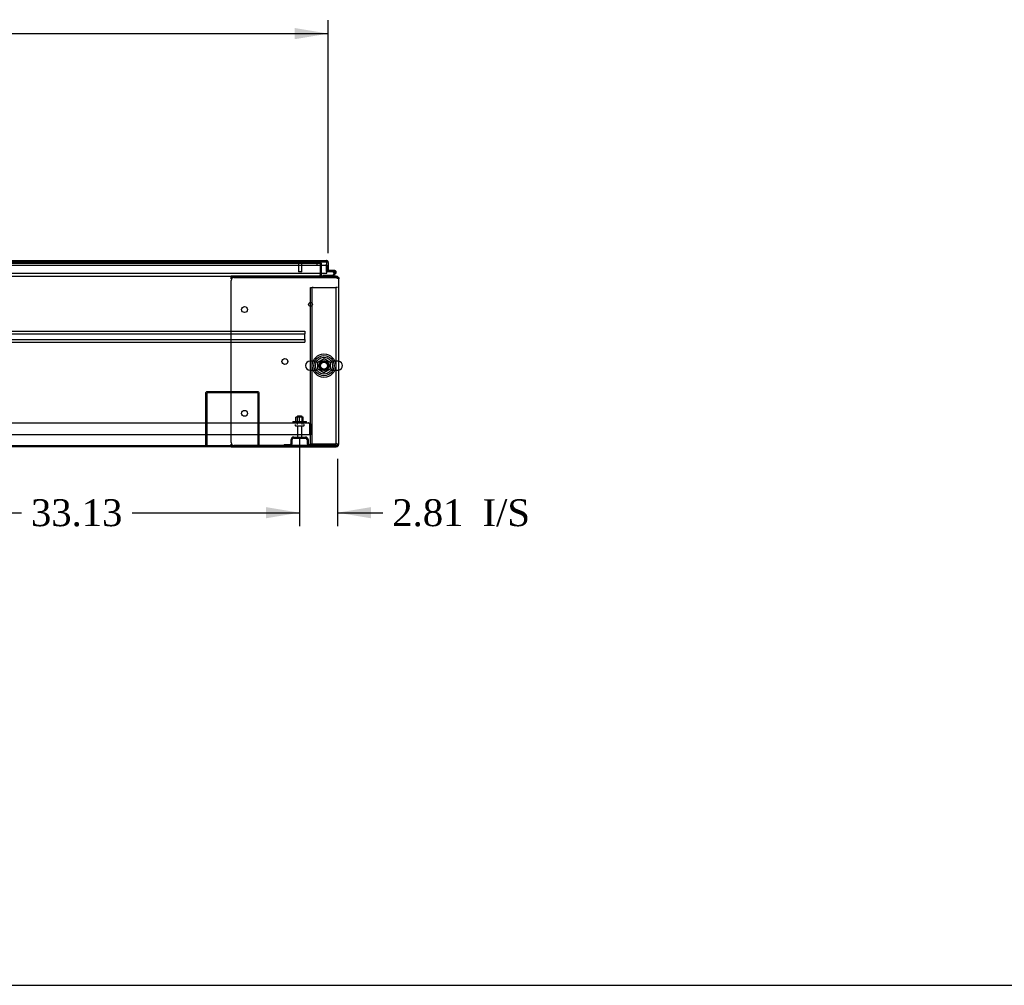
# Model space of a CAD drawing. Header units: inches. Extents: x 2 to 538, y -2 to 358.
# Tile 7 of 22: x 178 to 251, y 1 to 73. Entities that reach past the tile are written whole.
import ezdxf
from ezdxf.enums import TextEntityAlignment as Align
from ezdxf.lldxf.tags import DXFTag

# ---------------------------------------------------------------- set-up
doc = ezdxf.new("R2010")
doc.units = ezdxf.units.IN
doc.header["$MEASUREMENT"] = 0
for name, color, linetype in [('COM40565', 7, 'Continuous'), ('COM43135', 7, 'Continuous'), ('COM50521', 7, 'Continuous'), ('COM50570', 7, 'Continuous'), ('COM54578-68', 7, 'Continuous'), ('COM54928-3', 7, 'Continuous'), ('COM55702-64', 7, 'Continuous'), ('COM56694-5', 7, 'Continuous'), ('COM71159-5', 7, 'Continuous'), ('COM71163-7', 7, 'Continuous'), ('Default', 7, 'Continuous'), ('GSK11033', 7, 'Continuous'), ('NTS166105', 7, 'Continuous'), ('NTS166905', 7, 'Continuous'), ('SCS00680', 7, 'Continuous'), ('STD21878', 7, 'Continuous'), ('STD26094', 7, 'Continuous'), ('WAF25059', 7, 'Continuous'), ('WAF25362', 7, 'Continuous'), ('WAM254785', 7, 'Continuous')]:
    doc.layers.add(name, color=color, linetype=linetype)
doc.styles.add('SEACAD_Times_New_Roman', font='times.ttf')
tags = doc.linetypes.add('HIDDEN2', pattern=[0.1875, 0.125, -0.0625]).pattern_tags.tags
tags[6:7] = [DXFTag(74, 4), DXFTag(75, 0), DXFTag(340, '0'), DXFTag(46, 0.0), DXFTag(50, 0.0), DXFTag(44, 0.0), DXFTag(45, 0.0)]
tags[4:5] = [DXFTag(74, 4), DXFTag(75, 0), DXFTag(340, '0'), DXFTag(46, 0.0), DXFTag(50, 0.0), DXFTag(44, 0.0), DXFTag(45, 0.0)]
doc.dimstyles.new('HAMMOND_(STH_-_540x360)', dxfattribs={"dimtxt": 2, "dimasz": 2.5, "dimexe": 1, "dimexo": 1, "dimgap": 0.5, "dimtad": 0, "dimtih": 1, "dimtoh": 1, "dimzin": 0, "dimdsep": 46, "dimtxsty": 'SEACAD_Times_New_Roman', "dimblk1": '_SE_FILLED', "dimblk2": '_SE_FILLED', "dimsah": 1, "dimcen": 1, "dimadec": 0, "dimazin": 0, "dimtfac": 0.8, "dimtofl": 0, "dimtmove": 0, "dimatfit": 3, "dimfxl": 1, "dimtolj": 1, "dimtzin": 0, "dimarcsym": 0})

# ---------------------------------------------------------------- blocks, each defined once
blk = doc.blocks.new('SE1')
at = {"layer": 'COM40565', "color": 7, "linetype": 'HIDDEN2'}
for p, q in [((199.621, 53.379), (199.746, 53.379)), ((199.621, 41.754), (199.621, 53.379)), ((199.746, 41.754), (199.746, 53.379)), ((199.806, 53.379), (199.746, 53.379)), ((199.806, 53.379), (201.436, 53.379)), ((201.436, 53.379), (201.496, 53.379)), ((201.496, 53.379), (201.496, 41.754)), ((201.621, 53.379), (201.496, 53.379)), ((199.621, 41.754), (199.746, 41.754)), ((199.746, 41.754), (199.806, 41.754)), ((199.806, 41.754), (201.436, 41.754)), ((201.436, 41.754), (201.496, 41.754)), ((201.621, 41.754), (201.496, 41.754))]:
    blk.add_line(p, q, dxfattribs=at)
blk.add_circle((200.621, 47.567), 0.375, dxfattribs=at)
at = {"layer": 'COM43135', "color": 7, "linetype": 'HIDDEN2'}
for p, q in [((131.934, 43.316), (199.434, 43.316)), ((199.434, 43.316), (199.435, 43.316)), ((199.435, 43.316), (199.435, 43.316)), ((199.559, 43.066), (199.559, 43.244)), ((199.56, 43.193), (199.61, 43.244)), ((199.56, 43.066), (199.56, 43.193)), ((199.559, 42.441), (199.559, 43.066)), ((199.56, 43.066), (199.559, 43.066)), ((199.559, 43.066), (199.559, 42.441)), ((199.684, 43.066), (199.684, 42.441)), ((131.81, 42.441), (199.559, 42.441)), ((199.684, 42.441), (199.559, 42.441))]:
    blk.add_line(p, q, dxfattribs=at)
for start, end in [(89.95643, 90), (45.43993, 89.87813), (0, 45.43993)]:
    blk.add_arc((199.434, 43.066), 0.25, start, end, dxfattribs=at)
blk.add_open_spline([(199.559, 43.244), (199.538, 43.267), (199.518, 43.285), (199.476, 43.309), (199.456, 43.316), (199.435, 43.316)], degree=3, knots=[0, 0, 0, 0, 0.5, 0.5, 1, 1, 1, 1], dxfattribs=at)
at = {"layer": 'COM50521', "color": 7, "linetype": 'HIDDEN2'}
for p, q in [((191.809, 45.486), (191.809, 41.629)), ((191.904, 45.486), (191.904, 41.629)), ((195.666, 45.629), (191.952, 45.629)), ((195.666, 45.534), (191.952, 45.534)), ((195.714, 41.629), (195.714, 45.486)), ((195.809, 41.629), (195.809, 45.486))]:
    blk.add_line(p, q, dxfattribs=at)
for centre, radius, start, end in [((191.952, 45.486), 0.143, 90, 180), ((191.952, 45.486), 0.048, 90, 180), ((195.666, 45.486), 0.143, 0, 90), ((195.666, 45.486), 0.048, 0, 90)]:
    blk.add_arc(centre, radius, start, end, dxfattribs=at)
at = {"layer": 'COM50570', "color": 7, "linetype": 'HIDDEN2'}
for p, q in [((132.184, 50.127), (199.184, 50.127)), ((132.184, 49.939), (199.184, 49.939)), ((199.184, 50.127), (199.184, 50.084)), ((199.184, 50.084), (199.184, 49.982)), ((199.184, 49.982), (199.184, 49.939)), ((199.184, 49.502), (199.184, 49.939)), ((132.184, 49.502), (199.184, 49.502)), ((132.184, 49.314), (199.184, 49.314)), ((199.184, 49.502), (199.184, 49.459)), ((199.184, 49.459), (199.184, 49.357)), ((199.184, 49.357), (199.184, 49.314))]:
    blk.add_line(p, q, dxfattribs=at)
at = {"layer": 'COM54578-68', "color": 7, "linetype": 'HIDDEN2'}
for p, q in [((200.778, 55.125), (200.778, 54.6)), ((200.84, 55.125), (200.778, 55.125)), ((200.803, 54.575), (200.84, 54.575)), ((201.303, 54.52), (201.365, 54.52)), ((201.365, 54.525), (201.357, 54.526)), ((201.381, 54.575), (201.42, 54.575)), ((201.456, 54.478), (201.385, 54.408))]:
    blk.add_line(p, q, dxfattribs=at)
at = {"layer": 'COM54578-68', "color": 7, "linetype": 'Continuous'}
for p, q in [((200.568, 54.284), (200.568, 54.222)), ((201.261, 54.284), (200.568, 54.284)), ((200.84, 54.575), (201.381, 54.575)), ((201.42, 54.637), (200.935, 54.637)), ((201.371, 54.394), (201.261, 54.284)), ((201.287, 54.222), (201.455, 54.389)), ((201.357, 54.526), (201.303, 54.53)), ((201.357, 54.532), (201.357, 54.507)), ((201.385, 54.408), (201.371, 54.394)), ((201.432, 54.582), (201.407, 54.582)), ((201.407, 54.457), (201.432, 54.457)), ((201.455, 54.389), (201.499, 54.433)), ((201.482, 54.507), (201.482, 54.532))]:
    blk.add_line(p, q, dxfattribs=at)
at = {"layer": 'COM54578-68', "color": 7, "linetype": 'HIDDEN2'}
for centre, radius, start, end in [((200.803, 54.6), 0.025, 180, 270), ((201.42, 54.52), 0.117, 90, 151.96016), ((201.42, 54.52), 0.055, 174.78409, 90), ((201.42, 54.52), 0.055, 90, 174.78409)]:
    blk.add_arc(centre, radius, start, end, dxfattribs=at)
at = {"layer": 'COM54578-68', "color": 7, "linetype": 'Continuous'}
for centre, radius, start, end in [((201.42, 54.52), 0.117, 174.78409, 90), ((201.42, 54.52), 0.117, 151.96016, 174.78409), ((201.407, 54.532), 0.05, 90, 180), ((201.407, 54.507), 0.05, 180, 270), ((201.42, 54.52), 0.135, 248.98577, 284.97063), ((201.432, 54.532), 0.05, 0, 90), ((201.432, 54.507), 0.05, 270, 0)]:
    blk.add_arc(centre, radius, start, end, dxfattribs=at)
at = {"layer": 'COM54928-3', "color": 7, "linetype": 'Continuous'}
for p, q in [((193.716, 54.127), (193.716, 54.222)), ((195.724, 54.222), (193.716, 54.222)), ((195.724, 54.127), (195.724, 54.222)), ((201.526, 54.222), (195.724, 54.222)), ((193.716, 54.127), (193.716, 54.099)), ((195.724, 54.127), (193.716, 54.127)), ((193.716, 41.849), (193.716, 53.907)), ((193.73, 54.032), (193.736, 53.999)), ((193.936, 54.127), (201.526, 54.127)), ((201.526, 54.127), (195.724, 54.127)), ((201.69, 54.127), (201.526, 54.127)), ((201.526, 54.127), (201.526, 54.127)), ((201.526, 54.127), (201.69, 54.127)), ((201.716, 41.724), (201.716, 54.032)), ((193.736, 41.756), (193.73, 41.724)), ((193.716, 41.657), (193.716, 41.629)), ((193.716, 41.629), (193.716, 41.534)), ((193.716, 41.629), (195.724, 41.629)), ((193.716, 41.534), (195.724, 41.534)), ((201.526, 41.629), (193.936, 41.629)), ((195.724, 41.629), (195.724, 41.534)), ((195.724, 41.629), (201.526, 41.629)), ((195.724, 41.534), (201.526, 41.534)), ((201.69, 41.629), (201.526, 41.629)), ((201.526, 41.629), (201.526, 41.629)), ((201.526, 41.629), (201.69, 41.629))]:
    blk.add_line(p, q, dxfattribs=at)
for centre in [(194.716, 51.737), (197.716, 47.878), (194.716, 44.019)]:
    blk.add_circle(centre, 0.218, dxfattribs=at)
for centre, radius, start, end in [((201.526, 54.032), 0.19, 30, 90), ((193.936, 53.907), 0.22, 90, 180), ((192.727, 53.854), 1.018, 10.06918, 13.93339), ((201.526, 54.032), 0.19, 0, 30), ((193.936, 41.849), 0.22, 180, 270), ((192.727, 41.902), 1.018, 346.06661, 349.93082), ((201.526, 41.724), 0.19, 270, 330), ((201.526, 41.724), 0.19, 330, 0)]:
    blk.add_arc(centre, radius, start, end, dxfattribs=at)
for centre, start_param, end_param in [((201.526, 54.032), 3.141593, 3.665191), ((201.526, 41.724), 2.617994, 3.141593)]:
    blk.add_ellipse(centre, major_axis=(-0.19, 0), ratio=0.999171, start_param=start_param, end_param=end_param, dxfattribs=at)
at = {"layer": 'COM55702-64', "color": 7, "linetype": 'HIDDEN2'}
for p, q in [((198.184, 41.816), (198.184, 42.066)), ((198.256, 41.816), (198.256, 42.066)), ((198.372, 42.254), (199.247, 42.254)), ((198.372, 42.182), (199.247, 42.182)), ((199.362, 42.066), (199.362, 41.816)), ((199.434, 42.066), (199.434, 41.816)), ((197.647, 41.701), (198.069, 41.701)), ((197.647, 41.701), (197.647, 41.629)), ((199.55, 41.701), (199.972, 41.701)), ((199.972, 41.701), (199.972, 41.629))]:
    blk.add_line(p, q, dxfattribs=at)
for centre, radius, start, end in [((198.069, 41.816), 0.188, 270, 0), ((198.069, 41.816), 0.116, 270, 0), ((198.372, 42.066), 0.188, 90, 180), ((198.372, 42.066), 0.116, 90, 180), ((199.247, 42.066), 0.188, 0, 90), ((199.247, 42.066), 0.116, 0, 90), ((199.55, 41.816), 0.188, 180, 270), ((199.55, 41.816), 0.116, 180, 270)]:
    blk.add_arc(centre, radius, start, end, dxfattribs=at)
at = {"layer": 'COM56694-5', "color": 7, "linetype": 'Continuous'}
for p, q in [((165.578, 55.382), (200.792, 55.382)), ((200.792, 55.382), (200.792, 55.382)), ((200.792, 55.382), (200.792, 55.382)), ((200.792, 55.382), (200.792, 55.382)), ((200.84, 55.302), (200.879, 55.352)), ((200.84, 55.239), (200.84, 55.352)), ((200.84, 55.239), (200.84, 55.302)), ((200.84, 55.239), (200.84, 55.239)), ((200.84, 54.444), (200.84, 55.239)), ((200.84, 55.037), (200.84, 54.637)), ((200.935, 55.239), (200.935, 54.637)), ((165.578, 54.444), (200.84, 54.444)), ((200.935, 54.637), (200.84, 54.637))]:
    blk.add_line(p, q, dxfattribs=at)
for start, end in [(89.92383, 90), (52.49641, 89.84393), (0, 52.49641)]:
    blk.add_arc((200.792, 55.239), 0.143, start, end, dxfattribs=at)
blk.add_open_spline([(200.84, 55.352), (200.832, 55.362), (200.824, 55.369), (200.812, 55.377), (200.808, 55.379), (200.8, 55.381), (200.796, 55.382), (200.792, 55.382)], degree=3, knots=[0, 0, 0, 0, 0.5, 0.5, 0.75, 0.75, 1, 1, 1, 1], dxfattribs=at)
at = {"layer": 'COM71159-5', "color": 7, "linetype": 'HIDDEN2'}
for p in [(200.341, 55.189), (200.436, 54.444)]:
    blk.add_line(p, (200.436, 55.189), dxfattribs=at)
at = {"layer": 'COM71159-5', "color": 7, "linetype": 'Continuous'}
for p, q in [((200.436, 54.317), (200.436, 54.444)), ((201.69, 54.127), (201.716, 54.127)), ((201.716, 54.127), (201.716, 54.032)), ((193.716, 41.534), (165.874, 41.534))]:
    blk.add_line(p, q, dxfattribs=at)
for radius, end in [(0.19, 210), (0.095, 270)]:
    blk.add_arc((200.531, 54.317), radius, 180, end, dxfattribs=at)
at = {"layer": 'COM71159-5', "color": 7, "linetype": 'HIDDEN2'}
blk.add_arc((200.531, 54.317), 0.19, 210, 270, dxfattribs=at)
at = {"layer": 'COM71163-7', "color": 7, "linetype": 'HIDDEN2'}
for p, q in [((131.028, 55.189), (200.341, 55.189)), ((200.341, 55.189), (200.341, 54.444)), ((201.621, 54.032), (201.621, 54.196)), ((201.621, 41.629), (201.621, 41.724))]:
    blk.add_line(p, q, dxfattribs=at)
at = {"layer": 'COM71163-7', "color": 7, "linetype": 'Continuous'}
for p, q in [((137.653, 54.222), (193.716, 54.222)), ((200.341, 54.444), (200.341, 54.317)), ((200.341, 54.222), (200.341, 54.317)), ((201.526, 54.222), (201.621, 54.222)), ((201.621, 54.196), (201.621, 54.222)), ((137.653, 41.629), (193.716, 41.629))]:
    blk.add_line(p, q, dxfattribs=at)
at = {"layer": 'GSK11033', "color": 7, "linetype": 'HIDDEN2'}
for p, q in [((165.808, 55.287), (200.84, 55.287)), ((165.808, 55.037), (200.84, 55.037)), ((200.09, 55.287), (200.09, 55.037))]:
    blk.add_line(p, q, dxfattribs=at)
at = {"layer": 'GSK11033', "color": 7, "linetype": 'Continuous'}
for p, q in [((200.84, 55.287), (200.84, 55.287)), ((200.84, 55.037), (200.84, 55.287)), ((200.84, 55.037), (200.84, 55.037))]:
    blk.add_line(p, q, dxfattribs=at)
at = {"layer": 'NTS166105', "color": 7, "linetype": 'HIDDEN2'}
for p, q in [((198.808, 43.732), (198.533, 43.732)), ((198.533, 43.412), (198.533, 43.732)), ((199.083, 43.732), (198.808, 43.732)), ((198.808, 43.412), (198.808, 43.732)), ((199.083, 43.412), (199.083, 43.732))]:
    blk.add_line(p, q, dxfattribs=at)
at = {"layer": 'NTS166905', "color": 7, "linetype": 'HIDDEN2'}
for p, q in [((200.156, 47.83), (200.625, 48.104)), ((200.156, 47.304), (200.156, 47.83)), ((200.625, 48.104), (201.086, 47.83)), ((201.086, 47.83), (201.086, 47.304)), ((200.621, 47.032), (200.156, 47.304)), ((201.086, 47.304), (200.621, 47.032))]:
    blk.add_line(p, q, dxfattribs=at)
blk.add_circle((200.621, 47.567), 0.263, dxfattribs=at)
at = {"layer": 'SCS00680', "color": 7, "linetype": 'HIDDEN2'}
for p, q in [((200.091, 47.898), (199.585, 47.898)), ((201.656, 47.898), (201.151, 47.898)), ((199.585, 47.235), (200.091, 47.235)), ((201.151, 47.235), (201.656, 47.235))]:
    blk.add_line(p, q, dxfattribs=at)
for radius in [0.625, 0.312, 0.252]:
    blk.add_circle((200.621, 47.567), radius, dxfattribs=at)
for centre, start, end in [((199.585, 47.567), 90, 270), ((201.656, 47.567), 79.68682, 90), ((201.656, 47.567), 270, 280.31318)]:
    blk.add_arc(centre, 0.331, start, end, dxfattribs=at)
at = {"layer": 'SCS00680', "color": 7, "linetype": 'Continuous'}
blk.add_arc((201.656, 47.567), 0.331, 280.31318, 79.68682, dxfattribs=at)
at = {"layer": 'STD21878', "color": 7, "linetype": 'HIDDEN2'}
for p, q in [((198.699, 55.287), (198.699, 55.256)), ((198.98, 55.256), (198.699, 55.256)), ((198.715, 55.256), (198.715, 54.537)), ((198.965, 54.537), (198.965, 55.256)), ((198.98, 55.256), (198.98, 55.287)), ((198.965, 54.537), (198.715, 54.537))]:
    blk.add_line(p, q, dxfattribs=at)
blk.add_circle((199.621, 52.127), 0.141, dxfattribs=at)
at = {"layer": 'STD26094', "color": 7, "linetype": 'HIDDEN2'}
for p, q in [((198.659, 43.816), (198.622, 43.778)), ((198.622, 43.778), (198.997, 43.778)), ((198.622, 43.778), (198.622, 43.191)), ((198.959, 43.816), (198.659, 43.816)), ((198.997, 43.778), (198.959, 43.816)), ((198.997, 43.191), (198.997, 43.778)), ((198.484, 43.161), (198.484, 43.121)), ((198.514, 43.091), (199.104, 43.091)), ((198.644, 43.091), (198.644, 42.314)), ((198.974, 42.314), (198.974, 43.091)), ((199.134, 43.121), (199.134, 43.161))]:
    blk.add_line(p, q, dxfattribs=at)
for centre, radius, start, end in [((198.514, 43.161), 0.03, 90, 180), ((198.514, 43.121), 0.03, 180, 270), ((199.104, 43.161), 0.03, 0, 90), ((199.104, 43.121), 0.03, 270, 0), ((198.704, 42.314), 0.06, 180, 270), ((198.914, 42.314), 0.06, 270, 0)]:
    blk.add_arc(centre, radius, start, end, dxfattribs=at)
at = {"layer": 'WAF25059', "color": 7, "linetype": 'HIDDEN2'}
for p, q in [((198.309, 43.412), (199.309, 43.412)), ((198.309, 43.412), (198.309, 43.316)), ((199.309, 43.316), (199.309, 43.412))]:
    blk.add_line(p, q, dxfattribs=at)
at = {"layer": 'WAF25362', "color": 7, "linetype": 'HIDDEN2'}
for radius in [0.875, 0.344]:
    blk.add_circle((200.621, 47.567), radius, dxfattribs=at)
at = {"layer": 'WAM254785', "color": 7, "linetype": 'HIDDEN2'}
for radius in [0.75, 0.312]:
    blk.add_circle((200.621, 47.567), radius, dxfattribs=at)
blk = doc.blocks.new('DMBLK3252')
at = {"layer": 'Default', "linetype": 'Continuous'}
for points in [[(132.934, 72.682), (130.434, 72.265), (132.934, 71.849)], [(198.435, 72.682), (198.435, 71.849), (200.935, 72.265)]]:
    blk.add_hatch(color=7, dxfattribs=at).paths.add_polyline_path(points)
at = {"layer": 'Default', "color": 7, "linetype": 'Continuous'}
for p, q in [((130.434, 55.938), (130.434, 73.265)), ((200.935, 55.938), (200.935, 73.265)), ((130.434, 72.265), (160.411, 72.265)), ((170.958, 72.265), (200.935, 72.265))]:
    blk.add_line(p, q, dxfattribs=at)
at = {"layer": 'Default', "color": 7, "linetype": 'Continuous', "style": 'SEACAD_Times_New_Roman'}
for s, p in [('70.50', (162.272, 73.265)), ('DOOR ', (161.111, 70.265))]:
    blk.add_text(s, height=2, dxfattribs=at).set_placement(p, align=Align.TOP_LEFT)
blk = doc.blocks.new('_SE_FILLED')
at = {"color": 0}
blk.add_line((0, 0), (-1, 0), dxfattribs=at)
blk.add_solid([(0, 0), (-1, -0.1665), (-1, 0.1665), (0, 0)], dxfattribs=at)
blk = doc.blocks.new('DMBLK3258')
at = {"layer": 'Default', "linetype": 'Continuous'}
for points in [[(168.184, 36.213), (168.184, 37.047), (165.684, 36.63)], [(196.309, 36.213), (198.809, 36.63), (196.309, 37.047)]]:
    blk.add_hatch(color=7, dxfattribs=at).paths.add_polyline_path(points)
at = {"layer": 'Default', "color": 7, "linetype": 'Continuous'}
for p, q in [((165.684, 42.091), (165.684, 35.63)), ((198.809, 42.091), (198.809, 35.63)), ((165.684, 36.63), (178.135, 36.63)), ((186.359, 36.63), (198.809, 36.63))]:
    blk.add_line(p, q, dxfattribs=at)
at = {"layer": 'Default', "color": 7, "linetype": 'Continuous', "style": 'SEACAD_Times_New_Roman'}
blk.add_text('33.13', height=2, dxfattribs=at).set_placement((178.835, 37.63), align=Align.TOP_LEFT)
blk = doc.blocks.new('DMBLK3259')
at = {"layer": 'Default', "linetype": 'Continuous'}
for points in [[(196.309, 36.213), (198.809, 36.63), (196.309, 37.047)], [(204.121, 36.213), (204.121, 37.047), (201.621, 36.63)]]:
    blk.add_hatch(color=7, dxfattribs=at).paths.add_polyline_path(points)
at = {"layer": 'Default', "color": 7, "linetype": 'Continuous'}
for p, q in [((198.809, 42.091), (198.809, 35.63)), ((201.621, 40.629), (201.621, 35.63)), ((193.809, 36.63), (198.809, 36.63)), ((201.621, 36.63), (204.002, 36.63)), ((204.002, 36.63), (205.002, 36.63))]:
    blk.add_line(p, q, dxfattribs=at)
at = {"layer": 'Default', "color": 7, "linetype": 'Continuous', "style": 'SEACAD_Times_New_Roman'}
for s, p in [('2.81', (205.702, 37.63)), ('I/S', (212.41, 37.63))]:
    blk.add_text(s, height=2, dxfattribs=at).set_placement(p, align=Align.TOP_LEFT)
blk = doc.blocks.new('BORDER')
at = {"layer": 'Default', "color": 7, "linetype": 'Continuous'}
blk.add_line((-41.86, 0), (0, 0), dxfattribs=at)

msp = doc.modelspace()

# ---------------------------------------------------------------- block references
at = {"layer": 'Default', "color": 7, "xscale": 12.8, "yscale": 12.8, "zscale": 12.8}
msp.add_blockref('BORDER', (537.834, 1.476), dxfattribs=at)
at = {"layer": 'Default'}
msp.add_blockref('SE1', (0, 0), dxfattribs=at)

# ---------------------------------------------------------------- dimensions: what is measured, and where the dimension line sits
at = {"layer": 'Default', "color": 7, "linetype": 'Continuous'}
for base, p1, p2, text, picture, middle in [((130.434, 72.265), (130.434, 54.938), (200.935, 54.938), '\\A1;<>\\PDOOR ', 'DMBLK3252', (165.684, 72.265)), ((165.6842, 36.63), (165.6842, 43.0908), (198.8095, 43.0908), '\\A1;<>', 'DMBLK3258', (182.2468, 36.63))]:
    dim = msp.add_linear_dim(base=base, p1=p1, p2=p2, angle=0, text=text, dimstyle='HAMMOND_(STH_-_540x360)', dxfattribs=at)
    dim.commit()
    dim.dimension.update_dxf_attribs({"geometry": picture, "text_midpoint": middle, "dimtype": 161})
dim = msp.add_linear_dim(base=(201.621, 36.63), p1=(198.809, 43.091), p2=(201.621, 41.629), text='\\A1;<> I/S', dimstyle='HAMMOND_(STH_-_540x360)', override={"dimtmove": 1}, dxfattribs=at)
dim.commit()
dim.dimension.update_dxf_attribs({"geometry": 'DMBLK3259', "text_midpoint": (205.002, 36.63), "dimtype": 160})

doc.saveas('drawing.dxf')
